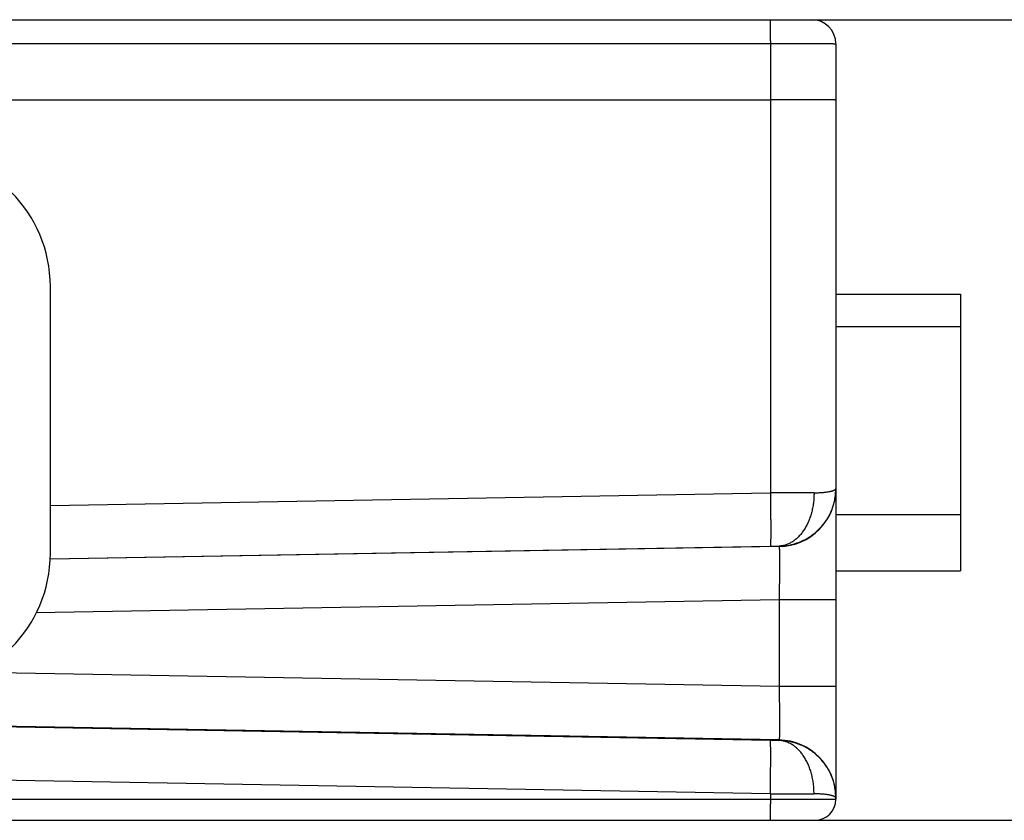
# Model space of a CAD drawing. Header units: inches. Extents: x 0 to 34, y 0 to 22.
# Tile 33 of 36: x 18.3 to 20.6, y 17.1 to 18.9. Entities that reach past the tile are written whole.
import ezdxf

# ---------------------------------------------------------------- set-up
doc = ezdxf.new("R2010")
doc.units = ezdxf.units.IN
doc.header["$LTSCALE"] = 1.87
doc.header["$MEASUREMENT"] = 0
doc.layers.get('0').update_dxf_attribs({"linetype": 'CONTINUOUS'})
doc.layers.add('DIMENSIONS', color=7, linetype='CONTINUOUS')
doc.styles.get("Standard").update_dxf_attribs({"font": 'txt', "width": 0.8})
doc.dimstyles.new('DIMSTYLE_1', dxfattribs={"dimtxt": 0.125, "dimasz": 0.18, "dimexe": 0.18, "dimexo": 0.0625, "dimgap": 0.09, "dimtad": 0, "dimtih": 1, "dimtoh": 1, "dimdec": 3, "dimlfac": 0.5, "dimzin": 4, "dimdsep": 46, "dimtxsty": 'STANDARD', "dimblk": '_FILLED', "dimblk1": '_FILLED', "dimblk2": '_FILLED', "dimcen": 0.09, "dimadec": 0, "dimazin": 0, "dimtp": 0.01, "dimtm": 0.01, "dimtfac": 1, "dimtdec": 3, "dimtofl": 0, "dimtmove": 0, "dimatfit": 3, "dimldrblk": '_FILLED', "dimfxl": 1, "dimtolj": 1, "dimtzin": 4, "dimarcsym": 0})

# ---------------------------------------------------------------- blocks, each defined once
blk = doc.blocks.new('_FILLED')
at = {"color": 0, "linetype": 'BYBLOCK'}
blk.add_solid([(0, 0), (-1, 0.174), (-1, -0.174)], dxfattribs=at)
blk = doc.blocks.new('*D0')
at = {"layer": 'DIMENSIONS', "color": 2, "linetype": 'CONTINUOUS'}
for p, q in [((20.0896, 18.8915), (21.3304, 18.8915)), ((21.2054, 18.8915), (21.2054, 18.0819)), ((21.2054, 17.0915), (21.2054, 17.8319)), ((20.0897, 17.0915), (21.3304, 17.0915))]:
    blk.add_line(p, q, dxfattribs=at)
at = {"layer": 'DIMENSIONS', "color": 2, "linetype": 'CONTINUOUS', "xscale": 0.18, "yscale": 0.18, "zscale": 0.18}
for p, rotation in [((21.2054, 18.8915), 90), ((21.2054, 17.0915), 270)]:
    blk.add_blockref('_FILLED', p, dxfattribs=dict(at, rotation=rotation))
at = {"layer": 'DIMENSIONS', "color": 2, "linetype": 'CONTINUOUS', "insert": (21.2054, 18.0194), "char_height": 0.125, "width": 1.225, "attachment_point": 2, "line_spacing_factor": 0.9}
blk.add_mtext('.900{\\Ftxt.shx;\\W1.000000;\\H0.125000; }[22.86]', dxfattribs=at)

msp = doc.modelspace()

# ---------------------------------------------------------------- linework, layer by layer
at = {"color": 7, "linetype": 'CONTINUOUS'}
for p, q in [((16.759, 18.8915), (20.1214, 18.8915)), ((16.9291, 18.838), (20.0281, 18.838)), ((20.0281, 18.838), (20.0281, 17.8277)), ((20.1754, 18.8375), (20.1754, 17.1387)), ((16.9291, 18.7115), (20.0281, 18.7115)), ((18.4094, 17.6915), (18.4094, 18.2915)), ((20.1754, 18.2745), (20.4554, 18.2745)), ((20.4554, 18.2745), (20.4554, 17.6525)), ((20.1754, 18.2014), (20.4554, 18.2014)), ((18.4094, 17.7995), (20.0281, 17.8277)), ((20.1754, 17.7794), (20.4554, 17.7794)), ((18.409, 17.6795), (20.0281, 17.7078)), ((20.0478, 17.7069), (18.409, 17.6783)), ((20.0281, 17.7078), (20.0478, 17.708)), ((20.0478, 17.708), (20.0478, 17.7069)), ((20.1754, 17.6525), (20.4554, 17.6525)), ((20.0477, 17.5869), (18.3778, 17.5578)), ((20.1754, 17.5869), (20.0477, 17.5869)), ((20.0477, 17.5869), (20.0477, 17.3921)), ((20.0477, 17.3921), (18.244, 17.4236)), ((20.1754, 17.3921), (20.0477, 17.3921)), ((20.0478, 17.2721), (17.3945, 17.3185)), ((20.0281, 17.2713), (17.3954, 17.3172)), ((20.0478, 17.271), (20.0281, 17.2713)), ((20.0478, 17.2721), (20.0478, 17.271)), ((20.0281, 17.1513), (17.3644, 17.1978)), ((16.9288, 17.1387), (20.1754, 17.1387)), ((20.0281, 17.1513), (20.0281, 17.1387)), ((16.8259, 17.0915), (20.1282, 17.0915))]:
    msp.add_line(p, q, dxfattribs=at)
for centre, radius, start, end in [((20.1214, 18.8375), 0.054, 0, 89.9981), ((18.1094, 18.2915), 0.3, 0, 90), ((20.1518, -15.9583), 33.7862, 90.04316, 90.20981), ((20.0455, 17.8368), 0.13, 271.012, 359.8439), ((20.0452, 17.8376), 0.1302, 359.6641, 359.9816), ((18.1094, 17.6915), 0.3, 270, 360), ((20.0455, 17.1422), 0.13, 0.0048, 88.988), ((20.1547, 52.2515), 35.1004, 269.79336, 269.95377), ((20.1282, 17.1387), 0.0472, 270, 360), ((20.0452, 17.1414), 0.1302, 0.0183, 0.3358)]:
    msp.add_arc(centre, radius, start, end, dxfattribs=at)
for points, knots in [([(20.0271, 18.8915), (20.0271, 18.8915), (20.0271, 18.8915), (20.0272, 18.8915), (20.0272, 18.8914), (20.0272, 18.8914), (20.0272, 18.8913), (20.0272, 18.8912), (20.0272, 18.8911), (20.0273, 18.8908), (20.0273, 18.8904), (20.0274, 18.8899), (20.0274, 18.8892), (20.0274, 18.8883), (20.0275, 18.8874), (20.0275, 18.8863), (20.0276, 18.8852), (20.0276, 18.8839), (20.0276, 18.8825), (20.0277, 18.881), (20.0277, 18.8787), (20.0278, 18.8757), (20.0279, 18.8719), (20.0279, 18.8677), (20.028, 18.8632), (20.028, 18.8584), (20.028, 18.8535), (20.028, 18.8484), (20.0281, 18.8432), (20.0281, 18.8397), (20.0281, 18.838)], [0, 0, 0, 0, 0.000524, 0.000956, 0.001524, 0.002232, 0.003085, 0.005227, 0.007957, 0.011278, 0.019686, 0.03044, 0.043518, 0.058891, 0.076524, 0.096374, 0.118396, 0.142537, 0.16874, 0.196943, 0.22708, 0.292859, 0.365454, 0.444174, 0.528269, 0.616938, 0.709339, 0.804589, 0.901786, 1, 1, 1, 1]), ([(20.0281, 18.838), (20.0329, 18.838), (20.0425, 18.838), (20.0569, 18.838), (20.0709, 18.838), (20.0845, 18.8379), (20.0975, 18.8379), (20.1099, 18.8379), (20.1214, 18.8379), (20.1305, 18.8378), (20.1373, 18.8378), (20.142, 18.8378), (20.1465, 18.8378), (20.1506, 18.8378), (20.1545, 18.8377), (20.158, 18.8377), (20.1613, 18.8377), (20.1642, 18.8377), (20.1664, 18.8377), (20.168, 18.8377), (20.1691, 18.8376), (20.1701, 18.8376), (20.171, 18.8376), (20.1719, 18.8376), (20.1726, 18.8376), (20.1733, 18.8376), (20.1738, 18.8376), (20.1741, 18.8376), (20.1743, 18.8376), (20.1745, 18.8376), (20.1747, 18.8376), (20.1749, 18.8375), (20.175, 18.8375), (20.1752, 18.8375), (20.1753, 18.8375), (20.1753, 18.8375), (20.1754, 18.8375), (20.1754, 18.8375), (20.1754, 18.8375), (20.1754, 18.8375), (20.1754, 18.8375), (20.1754, 18.8375), (20.1754, 18.8375)], [0, 0, 0, 0, 0.098553, 0.196009, 0.291453, 0.383984, 0.472731, 0.556859, 0.635575, 0.708138, 0.741896, 0.773865, 0.803968, 0.832136, 0.858302, 0.882403, 0.904384, 0.924193, 0.941783, 0.949732, 0.957112, 0.963918, 0.970145, 0.97579, 0.98085, 0.985323, 0.989204, 0.990923, 0.992493, 0.993914, 0.995186, 0.996309, 0.997283, 0.998107, 0.998782, 0.999307, 0.999514, 0.999684, 0.999817, 0.999913, 0.999973, 1, 1, 1, 1]), ([(20.1754, 18.7109), (20.1754, 18.7109), (20.1754, 18.7109), (20.1754, 18.7109), (20.1754, 18.7109), (20.1754, 18.7109), (20.1753, 18.7109), (20.1753, 18.7109), (20.1752, 18.7109), (20.175, 18.7109), (20.1749, 18.7109), (20.1747, 18.7109), (20.1745, 18.7109), (20.1743, 18.7109), (20.1738, 18.7109), (20.1733, 18.711), (20.1726, 18.711), (20.1719, 18.711), (20.171, 18.711), (20.1701, 18.711), (20.1691, 18.711), (20.168, 18.7111), (20.1664, 18.7111), (20.1642, 18.7111), (20.1613, 18.7111), (20.158, 18.7112), (20.1545, 18.7112), (20.1506, 18.7112), (20.1465, 18.7112), (20.142, 18.7113), (20.1373, 18.7113), (20.1305, 18.7113), (20.1214, 18.7114), (20.1099, 18.7114), (20.0975, 18.7114), (20.0845, 18.7115), (20.0709, 18.7115), (20.0569, 18.7115), (20.0425, 18.7115), (20.0329, 18.7115), (20.0281, 18.7115)], [0, 0, 0, 0, 0.000033, 0.000095, 0.000193, 0.000327, 0.000705, 0.001232, 0.001908, 0.002734, 0.003708, 0.004832, 0.006105, 0.007527, 0.010816, 0.014698, 0.019171, 0.024231, 0.029877, 0.036105, 0.04291, 0.05029, 0.05824, 0.07583, 0.095639, 0.117619, 0.141721, 0.167886, 0.196053, 0.226156, 0.258124, 0.291882, 0.364443, 0.443157, 0.527283, 0.616028, 0.708557, 0.803997, 0.90145, 1, 1, 1, 1]), ([(20.0281, 17.8277), (20.0281, 17.8238), (20.0283, 17.8161), (20.0284, 17.8046), (20.0286, 17.7934), (20.0287, 17.7824), (20.0288, 17.7719), (20.0289, 17.7619), (20.0289, 17.7525), (20.0289, 17.7439), (20.0289, 17.7371), (20.0289, 17.7322), (20.0289, 17.7288), (20.0289, 17.7256), (20.0288, 17.7227), (20.0288, 17.72), (20.0287, 17.7176), (20.0287, 17.7154), (20.0286, 17.7135), (20.0286, 17.7121), (20.0285, 17.7111), (20.0285, 17.7104), (20.0284, 17.7099), (20.0284, 17.7093), (20.0283, 17.7089), (20.0283, 17.7085), (20.0283, 17.7082), (20.0282, 17.708), (20.0282, 17.7079), (20.0282, 17.7078), (20.0281, 17.7078), (20.0281, 17.7078), (20.0281, 17.7078)], [0, 0, 0, 0, 0.096921, 0.192925, 0.287111, 0.37859, 0.466503, 0.55002, 0.628357, 0.700776, 0.766595, 0.796834, 0.825196, 0.851615, 0.876028, 0.898378, 0.918614, 0.936687, 0.952556, 0.966185, 0.97215, 0.977544, 0.982363, 0.986607, 0.990273, 0.99336, 0.995869, 0.997802, 0.998556, 0.999169, 0.999648, 1, 1, 1, 1]), ([(20.0478, 17.708), (20.052, 17.708), (20.0604, 17.7086), (20.0728, 17.7106), (20.085, 17.7138), (20.0968, 17.7182), (20.1082, 17.7237), (20.1189, 17.7303), (20.1289, 17.7379), (20.1382, 17.7464), (20.1466, 17.7558), (20.1528, 17.7642), (20.1572, 17.7713), (20.1603, 17.7767), (20.1631, 17.7823), (20.1665, 17.7899), (20.1693, 17.7978), (20.1716, 17.8059), (20.1729, 17.812), (20.174, 17.8181), (20.1751, 17.8264), (20.1754, 17.8327), (20.1754, 17.8368)], [0, 0, 0, 0, 0.062783, 0.125529, 0.188269, 0.250948, 0.31356, 0.376146, 0.438684, 0.501169, 0.563629, 0.626047, 0.65725, 0.68844, 0.719616, 0.750783, 0.813099, 0.844273, 0.875442, 0.906587, 0.93772, 1, 1, 1, 1]), ([(20.1263, 17.8279), (20.1263, 17.8241), (20.1261, 17.8164), (20.125, 17.8049), (20.1231, 17.7937), (20.1206, 17.7827), (20.1173, 17.7722), (20.1134, 17.7622), (20.1088, 17.7528), (20.1037, 17.7442), (20.098, 17.7362), (20.0918, 17.7292), (20.0852, 17.723), (20.0793, 17.7187), (20.0744, 17.7157), (20.0708, 17.7138), (20.067, 17.7121), (20.0632, 17.7107), (20.0594, 17.7096), (20.0555, 17.7088), (20.0517, 17.7082), (20.0491, 17.708), (20.0478, 17.708)], [0, 0, 0, 0, 0.073754, 0.147125, 0.219749, 0.291273, 0.361375, 0.429763, 0.496191, 0.560468, 0.622466, 0.682133, 0.739503, 0.794704, 0.821571, 0.847991, 0.874009, 0.899674, 0.925043, 0.950177, 0.975142, 1, 1, 1, 1]), ([(20.1263, 17.8279), (20.128, 17.8279), (20.1314, 17.828), (20.1362, 17.8281), (20.1401, 17.8283), (20.1431, 17.8285), (20.1459, 17.8287), (20.1493, 17.829), (20.1531, 17.8295), (20.1567, 17.83), (20.1599, 17.8305), (20.1629, 17.8311), (20.1651, 17.8316), (20.1668, 17.8321), (20.1679, 17.8324), (20.169, 17.8328), (20.1702, 17.8332), (20.1714, 17.8337), (20.1724, 17.8342), (20.1731, 17.8346), (20.1737, 17.835), (20.1742, 17.8353), (20.1746, 17.8357), (20.1748, 17.836), (20.1749, 17.8361)], [0, 0, 0, 0, 0.102052, 0.199468, 0.292029, 0.336436, 0.379565, 0.461917, 0.538945, 0.610517, 0.676497, 0.736802, 0.791381, 0.816508, 0.840185, 0.862415, 0.883205, 0.920517, 0.937076, 0.952257, 0.966084, 0.9786, 0.989873, 1, 1, 1, 1]), ([(20.1749, 17.8361), (20.175, 17.8362), (20.1752, 17.8365), (20.1753, 17.8368), (20.1754, 17.8372), (20.1754, 17.8374), (20.1754, 17.8375)], [0, 0, 0, 0, 0.267369, 0.516324, 0.756813, 1, 1, 1, 1]), ([(20.0478, 17.7069), (20.0478, 17.7069), (20.0478, 17.7068), (20.0478, 17.7068), (20.0478, 17.7067), (20.0479, 17.7066), (20.0479, 17.7064), (20.048, 17.7061), (20.048, 17.7057), (20.0481, 17.7053), (20.0481, 17.7048), (20.0481, 17.7042), (20.0482, 17.7036), (20.0482, 17.7026), (20.0483, 17.7011), (20.0484, 17.6992), (20.0484, 17.6971), (20.0485, 17.6947), (20.0485, 17.692), (20.0486, 17.689), (20.0486, 17.6859), (20.0486, 17.6825), (20.0487, 17.6775), (20.0487, 17.6708), (20.0486, 17.6621), (20.0486, 17.6527), (20.0485, 17.6427), (20.0484, 17.6322), (20.0483, 17.6213), (20.0481, 17.61), (20.0479, 17.5985), (20.0478, 17.5908), (20.0477, 17.5869)], [0, 0, 0, 0, 0.000357, 0.000837, 0.001449, 0.002199, 0.004124, 0.006623, 0.009699, 0.013353, 0.017584, 0.022391, 0.027772, 0.033724, 0.04733, 0.063177, 0.08123, 0.101449, 0.123785, 0.148187, 0.174597, 0.202954, 0.233192, 0.299017, 0.371452, 0.449814, 0.533362, 0.621307, 0.712819, 0.807034, 0.903061, 1, 1, 1, 1]), ([(20.0477, 17.3921), (20.0478, 17.3882), (20.0479, 17.3805), (20.0481, 17.369), (20.0483, 17.3578), (20.0484, 17.3468), (20.0485, 17.3363), (20.0486, 17.3263), (20.0486, 17.3169), (20.0487, 17.3082), (20.0487, 17.3015), (20.0486, 17.2965), (20.0486, 17.2931), (20.0486, 17.29), (20.0485, 17.287), (20.0485, 17.2844), (20.0484, 17.2819), (20.0484, 17.2798), (20.0483, 17.2779), (20.0482, 17.2765), (20.0482, 17.2755), (20.0481, 17.2748), (20.0481, 17.2742), (20.0481, 17.2737), (20.048, 17.2733), (20.048, 17.2729), (20.0479, 17.2726), (20.0479, 17.2724), (20.0478, 17.2723), (20.0478, 17.2722), (20.0478, 17.2722), (20.0478, 17.2722), (20.0478, 17.2721)], [0, 0, 0, 0, 0.096939, 0.192966, 0.287181, 0.378693, 0.466638, 0.550186, 0.628548, 0.700984, 0.766809, 0.797046, 0.825403, 0.851814, 0.876215, 0.898552, 0.91877, 0.936823, 0.952671, 0.966276, 0.972228, 0.977609, 0.982417, 0.986648, 0.990301, 0.993377, 0.995876, 0.997802, 0.998552, 0.999165, 0.999643, 1, 1, 1, 1]), ([(20.0281, 17.1513), (20.0281, 17.1552), (20.0283, 17.1629), (20.0284, 17.1744), (20.0286, 17.1856), (20.0287, 17.1966), (20.0288, 17.2071), (20.0289, 17.2171), (20.0289, 17.2265), (20.0289, 17.2351), (20.0289, 17.2419), (20.0289, 17.2468), (20.0289, 17.2502), (20.0289, 17.2534), (20.0288, 17.2563), (20.0288, 17.259), (20.0287, 17.2614), (20.0287, 17.2636), (20.0286, 17.2655), (20.0286, 17.2669), (20.0285, 17.2679), (20.0285, 17.2686), (20.0284, 17.2692), (20.0284, 17.2697), (20.0283, 17.2701), (20.0283, 17.2705), (20.0283, 17.2708), (20.0282, 17.271), (20.0282, 17.2711), (20.0282, 17.2712), (20.0281, 17.2712), (20.0281, 17.2712), (20.0281, 17.2713)], [0, 0, 0, 0, 0.096921, 0.192925, 0.287111, 0.37859, 0.466503, 0.55002, 0.628357, 0.700776, 0.766595, 0.796834, 0.825196, 0.851615, 0.876028, 0.898378, 0.918614, 0.936687, 0.952556, 0.966185, 0.97215, 0.977544, 0.982363, 0.986607, 0.990273, 0.99336, 0.995869, 0.997802, 0.998556, 0.999169, 0.999648, 1, 1, 1, 1]), ([(20.1754, 17.1422), (20.1754, 17.1464), (20.1751, 17.1526), (20.174, 17.1609), (20.1729, 17.167), (20.1716, 17.1732), (20.1693, 17.1812), (20.1665, 17.1891), (20.1631, 17.1967), (20.1603, 17.2023), (20.1572, 17.2078), (20.1528, 17.2148), (20.1466, 17.2233), (20.1382, 17.2326), (20.1289, 17.2411), (20.1189, 17.2487), (20.1082, 17.2553), (20.0968, 17.2608), (20.085, 17.2652), (20.0728, 17.2684), (20.0604, 17.2704), (20.052, 17.271), (20.0478, 17.271)], [0, 0, 0, 0, 0.06228, 0.093413, 0.124558, 0.155727, 0.186901, 0.249217, 0.280384, 0.31156, 0.34275, 0.373953, 0.436371, 0.498831, 0.561316, 0.623854, 0.68644, 0.749052, 0.811731, 0.874471, 0.937217, 1, 1, 1, 1]), ([(20.1263, 17.1511), (20.1263, 17.1549), (20.1261, 17.1626), (20.125, 17.1741), (20.1231, 17.1854), (20.1206, 17.1963), (20.1173, 17.2068), (20.1134, 17.2168), (20.1088, 17.2262), (20.1037, 17.2349), (20.098, 17.2428), (20.0918, 17.2498), (20.0852, 17.256), (20.0793, 17.2603), (20.0744, 17.2633), (20.0708, 17.2652), (20.067, 17.2669), (20.0632, 17.2683), (20.0594, 17.2694), (20.0555, 17.2702), (20.0517, 17.2708), (20.0491, 17.271), (20.0478, 17.271)], [0, 0, 0, 0, 0.073753, 0.147124, 0.219747, 0.291271, 0.361372, 0.429759, 0.496188, 0.560465, 0.622463, 0.68213, 0.7395, 0.794702, 0.82157, 0.84799, 0.874008, 0.899674, 0.925043, 0.950176, 0.975142, 1, 1, 1, 1]), ([(20.0281, 17.1387), (20.0281, 17.1372), (20.0281, 17.1341), (20.0281, 17.1296), (20.028, 17.1251), (20.028, 17.1207), (20.028, 17.1165), (20.0279, 17.1126), (20.0279, 17.1089), (20.0278, 17.1054), (20.0278, 17.1028), (20.0277, 17.1008), (20.0277, 17.0995), (20.0277, 17.0983), (20.0276, 17.0971), (20.0276, 17.0961), (20.0276, 17.0951), (20.0275, 17.0943), (20.0275, 17.0936), (20.0274, 17.093), (20.0274, 17.0924), (20.0274, 17.0921), (20.0273, 17.0919), (20.0273, 17.0917), (20.0273, 17.0917), (20.0273, 17.0916), (20.0273, 17.0916), (20.0273, 17.0915), (20.0273, 17.0915), (20.0273, 17.0915), (20.0272, 17.0915)], [0, 0, 0, 0, 0.097943, 0.19495, 0.290074, 0.382408, 0.471059, 0.555176, 0.633948, 0.706618, 0.772486, 0.802668, 0.830918, 0.857168, 0.881355, 0.90342, 0.923311, 0.940981, 0.956387, 0.969495, 0.980273, 0.9887, 0.992028, 0.994765, 0.996912, 0.997766, 0.998476, 0.999044, 0.999477, 1, 1, 1, 1]), ([(20.1749, 17.1429), (20.1748, 17.143), (20.1746, 17.1433), (20.1742, 17.1437), (20.1737, 17.144), (20.1731, 17.1444), (20.1724, 17.1448), (20.1714, 17.1453), (20.1702, 17.1458), (20.169, 17.1462), (20.1679, 17.1466), (20.1668, 17.1469), (20.1651, 17.1474), (20.1629, 17.1479), (20.1599, 17.1485), (20.1567, 17.149), (20.1531, 17.1495), (20.1493, 17.15), (20.1459, 17.1503), (20.1431, 17.1505), (20.1401, 17.1507), (20.1362, 17.1509), (20.1314, 17.151), (20.128, 17.1511), (20.1263, 17.1511)], [0, 0, 0, 0, 0.010127, 0.0214, 0.033917, 0.047744, 0.062924, 0.079483, 0.116795, 0.137586, 0.159815, 0.183492, 0.208619, 0.263198, 0.323504, 0.389483, 0.461055, 0.538084, 0.620435, 0.663564, 0.707971, 0.800532, 0.897949, 1, 1, 1, 1]), ([(20.1754, 17.1415), (20.1754, 17.1416), (20.1754, 17.1418), (20.1753, 17.1422), (20.1752, 17.1426), (20.175, 17.1428), (20.1749, 17.1429)], [0, 0, 0, 0, 0.243145, 0.483631, 0.732606, 1, 1, 1, 1])]:
    msp.add_open_spline(points, degree=3, knots=knots, dxfattribs=at)

# ---------------------------------------------------------------- dimensions: what is measured, and where the dimension line sits
at = {"layer": 'DIMENSIONS', "color": 2, "linetype": 'CONTINUOUS'}
dim = msp.add_linear_dim(base=(21.2054, 17.0915), p1=(20.0896, 18.8915), p2=(20.0897, 17.0915), angle=270, dimstyle='DIMSTYLE_1', dxfattribs=at)
dim.commit()
dim.dimension.update_dxf_attribs({"geometry": '*D0', "text_midpoint": (21.0804, 17.9569), "dimtype": 160})

doc.saveas('drawing.dxf')
